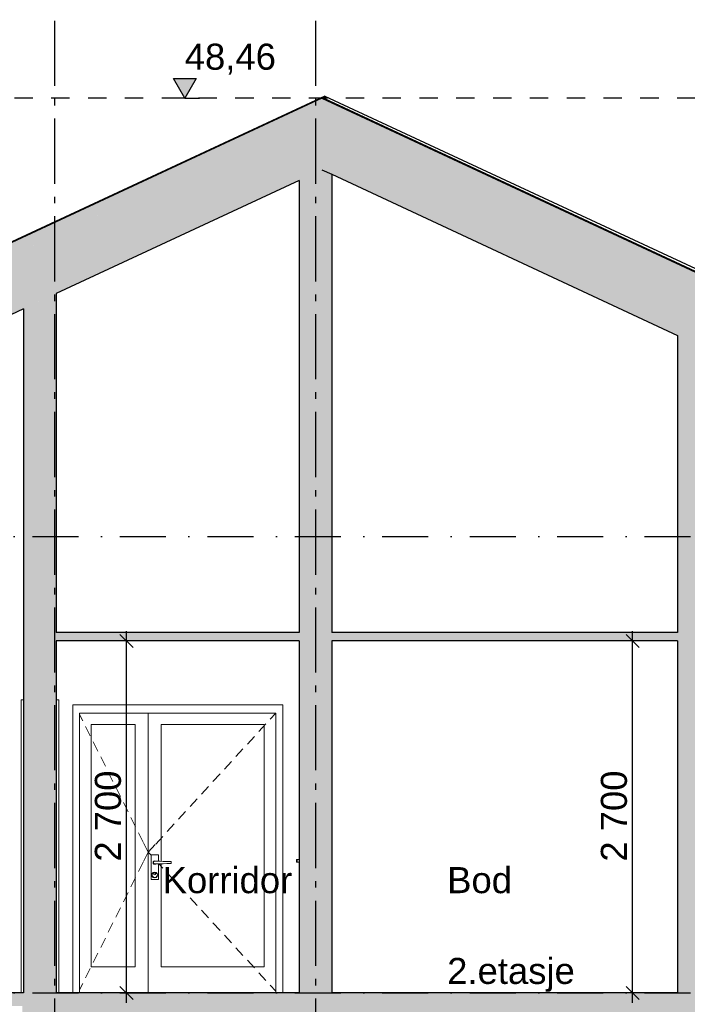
# Model space of a CAD drawing. Header units: millimetres. Extents: x 165469 to 203387225, y -6480348228 to 105421.
# Tile 58 of 67: x 203370388 to 203375506, y -6480306647 to -6480299094. Entities that reach past the tile are written whole.
import ezdxf
from ezdxf.enums import TextEntityAlignment as Align

# ---------------------------------------------------------------- set-up
doc = ezdxf.new("R2010")
doc.units = ezdxf.units.MM
doc.header["$LTSCALE"] = 0.5
doc.header["$MEASUREMENT"] = 0
for name, pattern in [('Akselinje', [1500, 1000, -200, 100, -200]), ('PLINE', [0]), ('Prikk & stiplet', [1340.555525, 705.555534, -352.777767, 0, -282.222223]), ('Små Stiplet', [564.444444, 282.222222, -282.222222])]:
    doc.linetypes.add(name, pattern=pattern)
for name, color, linetype in [('23-- Yttervegger (Skravur)(Nye konstruksjoner)', 7, 'Continuous'), ('24-- Innervegger (Skravur)(Nye konstruksjoner)', 7, 'Continuous'), ('24-- Innervegger(Nye konstruksjoner)', 7, 'Continuous'), ('251- Frittbærende dekker (Skravur)(Nye konstruksjoner)', 7, 'Continuous'), ('251- Frittbærende dekker(Nye konstruksjoner)', 7, 'Continuous'), ('26-- Yttertak (Skravur)(Nye konstruksjoner)', 7, 'Continuous'), ('26-- Yttertak(Nye konstruksjoner)', 7, 'Continuous'), ('265- Gesimser_ takrenner og nedløp(Nye konstruksjoner)', 7, 'Continuous'), ('269- Andre deler av yttertak(Nye konstruksjoner)', 7, 'Continuous'), ('82-- Modullinjer(Nye konstruksjoner)', 7, 'Continuous'), ('832- Tekst bygning(Nye konstruksjoner)', 7, 'Continuous'), ('842-M___1_100 Målsetting bygning(Nye konstruksjoner)', 7, 'Continuous'), ('842-M___1_50 Målsetting bygning(Nye konstruksjoner)', 7, 'Continuous')]:
    doc.layers.add(name, color=color, linetype=linetype)
doc.layers.add('234- Vinduer_ dører_ porter(Nye konstruksjoner)', color=7, linetype='Continuous', lineweight=0)
doc.layers.add('244- Vinduer_ dører_ foldevegger(Nye konstruksjoner)', color=7, linetype='Continuous', lineweight=0)
doc.styles.add('GENERATED_STYLE_1', font='arial.ttf')
doc.styles.add('GENERATED_STYLE_2', font='arial.ttf')
doc.dimstyles.new('GENERATED_STYLE__1', dxfattribs={"dimtxt": 200, "dimasz": 95, "dimexe": 0.18, "dimexo": 1000, "dimgap": 0, "dimtad": 1, "dimdec": 0, "dimzin": 0, "dimdsep": 46, "dimtxsty": 'GENERATED_STYLE_1', "dimblk": 'ARROWHEAD_6', "dimblk1": 'ARROWHEAD_6', "dimblk2": 'ARROWHEAD_6', "dimcen": 0.09, "dimclrd": 256, "dimclre": 256, "dimclrt": 256, "dimadec": 1, "dimazin": 0, "dimtfac": 1, "dimtdec": 4, "dimtmove": 0, "dimatfit": 3, "dimfxl": 1, "dimtolj": 1, "dimtzin": 0, "dimarcsym": 0})
doc.dimstyles.new('GENERATED_STYLE__2', dxfattribs={"dimtxt": 200, "dimasz": 293.719807, "dimexe": 0.18, "dimexo": 40, "dimgap": 0, "dimtad": 1, "dimtih": 1, "dimtoh": 1, "dimdec": 0, "dimzin": 0, "dimdsep": 46, "dimtxsty": 'GENERATED_STYLE_1', "dimblk": 'ARROWHEAD_5', "dimblk1": 'ARROWHEAD_5', "dimblk2": 'ARROWHEAD_5', "dimcen": 0.09, "dimclrd": 256, "dimclre": 256, "dimclrt": 256, "dimadec": 1, "dimazin": 0, "dimtfac": 1, "dimtdec": 4, "dimtmove": 0, "dimatfit": 3, "dimfxl": 1, "dimtolj": 1, "dimtzin": 0, "dimarcsym": 0})

# ---------------------------------------------------------------- blocks, each defined once
blk = doc.blocks.new('Standard grid marker[13]_2', base_point=(203370655.5, -6480291402))
at = {"layer": '82-- Modullinjer(Nye konstruksjoner)', "linetype": 'Akselinje'}
blk.add_line((203370655.5, -6480291602), (203370655.5, -6480311159.4), dxfattribs=at)
at = {"layer": '82-- Modullinjer(Nye konstruksjoner)', "style": 'GENERATED_STYLE_2'}
for tag, p in [('AC_MarkerText_1_0', (203370655.5, -6480290727)), ('AC_MarkerText_1_1', (203370655.5, -6480311684.4))]:
    blk.add_attdef(tag, text='', height=350, rotation=360, dxfattribs=at).set_placement(p, align=Align.TOP_CENTER)
blk = doc.blocks.new('Standard grid marker[14]_2', base_point=(203372655.5, -6480291402))
at = {"layer": '82-- Modullinjer(Nye konstruksjoner)', "linetype": 'Akselinje'}
blk.add_line((203372655.5, -6480291602), (203372655.5, -6480311159.4), dxfattribs=at)
at = {"layer": '82-- Modullinjer(Nye konstruksjoner)', "style": 'GENERATED_STYLE_2'}
for tag, p in [('AC_MarkerText_1_0', (203372655.5, -6480290727)), ('AC_MarkerText_1_1', (203372655.5, -6480311684.4))]:
    blk.add_attdef(tag, text='', height=350, rotation=360, dxfattribs=at).set_placement(p, align=Align.TOP_CENTER)
blk = doc.blocks.new('*D241', base_point=(197219726.2, -6480347859.4))
at = {"layer": '842-M___1_100 Målsetting bygning(Nye konstruksjoner)', "linetype": 'PLINE'}
for p, q in [((203375136.1, -6480303909.4), (203375036.1, -6480303809.4)), ((203375086.1, -6480303859.4), (203375086.1, -6480303784.4)), ((203375186.1, -6480303859.4), (203374992.3, -6480303859.4)), ((203375086.1, -6480306559.4), (203375086.1, -6480303859.4)), ((203375036.1, -6480306509.4), (203375136.1, -6480306609.4)), ((203375186.1, -6480306559.4), (203374992.3, -6480306559.4)), ((203375086.1, -6480306634.4), (203375086.1, -6480306559.4))]:
    blk.add_line(p, q, dxfattribs=at)
at = {"layer": '842-M___1_100 Målsetting bygning(Nye konstruksjoner)', "insert": (203375046.1, -6480305552.6), "char_height": 200, "attachment_point": 7, "rotation": 90, "style": 'GENERATED_STYLE_1'}
blk.add_mtext('\\A1;{\\pql;\\fArial|b0|i0|c0|p0;\\W1.000000;2\xa0700}', dxfattribs=at)
blk = doc.blocks.new('ARROWHEAD_6')
at = {"linetype": 'Continuous'}
for p, q in [((0, 0), (-1, 0)), ((-0.5, -0.5), (0.5, 0.5))]:
    blk.add_line(p, q, dxfattribs=at)
blk = doc.blocks.new('*D242', base_point=(197219726.2, -6480347859.4))
at = {"layer": '842-M___1_100 Målsetting bygning(Nye konstruksjoner)', "linetype": 'PLINE'}
for p, q in [((203371257.2, -6480303909.4), (203371157.2, -6480303809.4)), ((203371207.2, -6480303859.4), (203371207.2, -6480303784.4)), ((203371307.2, -6480303859.4), (203371113.4, -6480303859.4)), ((203371207.2, -6480306559.4), (203371207.2, -6480303859.4)), ((203371157.2, -6480306509.4), (203371257.2, -6480306609.4)), ((203371307.2, -6480306559.4), (203371113.4, -6480306559.4)), ((203371207.2, -6480306634.4), (203371207.2, -6480306559.4))]:
    blk.add_line(p, q, dxfattribs=at)
at = {"layer": '842-M___1_100 Målsetting bygning(Nye konstruksjoner)', "insert": (203371167.2, -6480305552.6), "char_height": 200, "attachment_point": 7, "rotation": 90, "style": 'GENERATED_STYLE_1'}
blk.add_mtext('\\A1;{\\pql;\\fArial|b0|i0|c0|p0;\\W1.000000;2\xa0700}', dxfattribs=at)
blk = doc.blocks.new('*D258', base_point=(197219726.2, -6480347859.4))
at = {"layer": '842-M___1_100 Målsetting bygning(Nye konstruksjoner)', "linetype": 'PLINE'}
for p, q in [((203383348.5, -6480299744.8), (203383248.5, -6480299644.8)), ((203383298.5, -6480299694.8), (203383298.5, -6480299619.8)), ((203383392.2, -6480299694.8), (203383198.5, -6480299694.8)), ((203383298.5, -6480310079.4), (203383298.5, -6480299694.8)), ((203383392.2, -6480310079.4), (203383198.5, -6480310079.4)), ((203383248.5, -6480310029.4), (203383348.5, -6480310129.4)), ((203383298.5, -6480310154.4), (203383298.5, -6480310079.4))]:
    blk.add_line(p, q, dxfattribs=at)
at = {"layer": '842-M___1_100 Målsetting bygning(Nye konstruksjoner)', "insert": (203383258.5, -6480305268.5), "char_height": 200, "attachment_point": 7, "rotation": 90, "style": 'GENERATED_STYLE_1'}
blk.add_mtext('\\A1;{\\pql;\\fArial|b0|i0|c0|p0;\\W1.000000;10390}', dxfattribs=at)
blk = doc.blocks.new('*D259', base_point=(197219726.2, -6480347859.4))
at = {"layer": '842-M___1_50 Målsetting bygning(Nye konstruksjoner)', "linetype": 'Continuous'}
for points in [[(203369355.5, -6480299694.8), (203369288.9, -6480299996.6), (203369448.8, -6480299989.5)], [(203369669.4, -6480301110.5), (203369629.3, -6480300804.1), (203369481.5, -6480300865.1)]]:
    blk.add_hatch(color=256, dxfattribs=at).paths.add_polyline_path(points)
at = {"layer": '842-M___1_50 Målsetting bygning(Nye konstruksjoner)', "linetype": 'PLINE'}
for p, q in [((203369355.5, -6480299694.8), (203369288.9, -6480299996.6)), ((203369355.5, -6480299694.8), (203369448.8, -6480299989.5)), ((203369448.8, -6480299989.5), (203369288.9, -6480299996.6)), ((203369481.5, -6480300865.1), (203369629.3, -6480300804.1)), ((203369669.4, -6480301110.5), (203369481.5, -6480300865.1)), ((203369669.4, -6480301110.5), (203369629.3, -6480300804.1))]:
    blk.add_line(p, q, dxfattribs=at)
blk.add_arc((203372705.5, -6480299694.8), 3349.9, 185.10818, 199.89167, dxfattribs=at)
at = {"layer": '842-M___1_50 Målsetting bygning(Nye konstruksjoner)', "insert": (203368596.1, -6480300563.2), "char_height": 200, "attachment_point": 7, "style": 'GENERATED_STYLE_1'}
blk.add_mtext('\\A1;{\\pql;\\fArial|b0|i0|c0|p0;\\W1.000000;25,0°}', dxfattribs=at)
blk = doc.blocks.new('ARROWHEAD_5')
at = {"linetype": 'Continuous'}
blk.add_hatch(color=256, dxfattribs=at).paths.add_polyline_path([(-1, 0.2679), (0, 0), (-1, -0.2679)])
blk.add_line((0, 0), (-1, 0), dxfattribs=at)
blk = doc.blocks.new('*D260', base_point=(197219726.2, -6480347859.4))
at = {"layer": '842-M___1_50 Målsetting bygning(Nye konstruksjoner)', "linetype": 'Continuous'}
for points in [[(203375996.1, -6480299694.8), (203375902.6, -6480299989.4), (203376062.5, -6480299996.7)], [(203375687.8, -6480301085.5), (203375875.5, -6480300839.9), (203375727.6, -6480300779)]]:
    blk.add_hatch(color=256, dxfattribs=at).paths.add_polyline_path(points)
at = {"layer": '842-M___1_50 Målsetting bygning(Nye konstruksjoner)', "linetype": 'PLINE'}
for p, q in [((203375996.1, -6480299694.8), (203375902.6, -6480299989.4)), ((203375996.1, -6480299694.8), (203376062.5, -6480299996.7)), ((203376062.5, -6480299996.7), (203375902.6, -6480299989.4)), ((203375687.8, -6480301085.5), (203375727.6, -6480300779)), ((203375727.6, -6480300779), (203375875.5, -6480300839.9)), ((203375687.8, -6480301085.5), (203375875.5, -6480300839.9))]:
    blk.add_line(p, q, dxfattribs=at)
blk.add_arc((203372705.5, -6480299694.8), 3290.6, 340.20034, 354.79966, dxfattribs=at)
at = {"layer": '842-M___1_50 Målsetting bygning(Nye konstruksjoner)', "insert": (203376113.3, -6480300550.3), "char_height": 200, "attachment_point": 7, "style": 'GENERATED_STYLE_1'}
blk.add_mtext('\\A1;{\\pql;\\fArial|b0|i0|c0|p0;\\W1.000000;25,0°}', dxfattribs=at)

msp = doc.modelspace()

# ---------------------------------------------------------------- hatches: boundary and pattern name
at = {"layer": '23-- Yttervegger (Skravur)(Nye konstruksjoner)', "linetype": 'Continuous'}
msp.add_hatch(color=256, dxfattribs=at).paths.add_polyline_path([(203370409.5, -6480306659.4), (203370409.5, -6480310059.4), (203370607.5, -6480310059.4), (203370607.5, -6480306859.4), (203370607.5, -6480306559.4), (203370418.5, -6480306559.4), (203370418.5, -6480306659.4)])
at = {"layer": '24-- Innervegger (Skravur)(Nye konstruksjoner)', "linetype": 'Continuous'}
for points in [[(203372705.5, -6480300244.8), (203372530.5, -6480300326.4), (203372530.5, -6480303794.4), (203372780.5, -6480303794.4), (203372780.5, -6480300279.8)], [(203370418.5, -6480301311.3), (203370418.5, -6480306559.4), (203370668.5, -6480306559.4), (203370668.5, -6480301194.7)], [(203375580.9, -6480301585.6), (203375430.9, -6480301515.7), (203375430.9, -6480303794.4), (203375580.9, -6480303794.4)], [(203372530.5, -6480306559.4), (203372780.5, -6480306559.4), (203372780.5, -6480303859.4), (203372530.5, -6480303859.4)], [(203375430.9, -6480303859.4), (203375430.9, -6480306559.4), (203375580.9, -6480306559.4), (203375580.9, -6480303859.4)]]:
    msp.add_hatch(color=256, dxfattribs=at).paths.add_polyline_path(points)
at = {"layer": '251- Frittbærende dekker (Skravur)(Nye konstruksjoner)', "linetype": 'Continuous'}
for points in [[(203380255.5, -6480303794.4), (203370668.5, -6480303794.4), (203370668.5, -6480303859.4), (203380255.5, -6480303859.4)], [(203370418.5, -6480306559.4), (203365115.5, -6480306559.4), (203365115.5, -6480306659.4), (203370418.5, -6480306659.4)], [(203380303.5, -6480306559.4), (203370607.5, -6480306559.4), (203370607.5, -6480306859.4), (203380303.5, -6480306859.4)]]:
    msp.add_hatch(color=256, dxfattribs=at).paths.add_polyline_path(points)
at = {"layer": '26-- Yttertak (Skravur)(Nye konstruksjoner)', "linetype": 'Continuous'}
for points in [[(203364462.5, -6480303638.6), (203372705.5, -6480299794.8), (203372705.5, -6480299694.8), (203364462.5, -6480303538.6)], [(203372705.5, -6480299694.8), (203372705.5, -6480299794.8), (203380948.4, -6480303638.6), (203380948.4, -6480303538.6)], [(203365168.5, -6480303309.4), (203365168.5, -6480303759.4), (203372705.5, -6480300244.8), (203372705.5, -6480299794.8)], [(203372705.5, -6480299794.8), (203372705.5, -6480300244.8), (203380242.5, -6480303759.4), (203380242.5, -6480303309.4)]]:
    msp.add_hatch(color=256, dxfattribs=at).paths.add_polyline_path(points)
at = {"layer": '842-M___1_100 Målsetting bygning(Nye konstruksjoner)', "linetype": 'Continuous'}
msp.add_hatch(color=256, dxfattribs=at).paths.add_polyline_path([(203371653.4, -6480299694.8), (203371740.4, -6480299544.8), (203371566.4, -6480299544.8)])

# ---------------------------------------------------------------- linework, layer by layer
at = {"linetype": 'Prikk & stiplet'}
for p, q in [((203360430.6, -6480303059.4), (203385088.5, -6480303059.4)), ((203360430.6, -6480306559.4), (203385088.5, -6480306559.4))]:
    msp.add_line(p, q, dxfattribs=at)
at = {"layer": '234- Vinduer_ dører_ porter(Nye konstruksjoner)', "linetype": 'PLINE'}
for p, q in [((203370399.5, -6480304312.4), (203370399.5, -6480306559.4)), ((203370399.5, -6480304312.4), (203370418.5, -6480304312.4)), ((203370687.5, -6480304312.4), (203370668.5, -6480304312.4)), ((203370687.5, -6480304312.4), (203370687.5, -6480306559.4)), ((203370847.5, -6480306559.4), (203370847.5, -6480304412.4)), ((203370847.5, -6480304412.4), (203372351.5, -6480304412.4)), ((203371373.5, -6480304412.4), (203371373.5, -6480306559.4)), ((203372351.5, -6480304413.5), (203372309.4, -6480304459.3)), ((203372351.5, -6480304412.4), (203372351.5, -6480306559.4)), ((203370847.5, -6480304424.5), (203370871.2, -6480304472)), ((203372275.6, -6480304496.2), (203372221.5, -6480304555.1)), ((203370893.5, -6480304516.7), (203370929.1, -6480304588.3)), ((203370935.5, -6480306359.4), (203370935.5, -6480304500.4)), ((203370935.5, -6480304500.4), (203371273.5, -6480304500.4)), ((203371273.5, -6480304500.4), (203371273.5, -6480306359.4)), ((203371473.5, -6480304500.4), (203371473.5, -6480305550.1)), ((203372263.5, -6480304500.4), (203371473.5, -6480304500.4)), ((203372263.5, -6480306359.4), (203372263.5, -6480304500.4)), ((203370951.4, -6480304633.1), (203370987.1, -6480304704.7)), ((203372187.7, -6480304592), (203372133.7, -6480304651)), ((203372099.9, -6480304687.8), (203372045.8, -6480304746.8)), ((203371009.4, -6480304749.4), (203371045.1, -6480304821)), ((203372012, -6480304783.6), (203371957.9, -6480304842.6)), ((203371067.4, -6480304865.8), (203371103.1, -6480304937.4)), ((203371924.1, -6480304879.4), (203371870.1, -6480304938.4)), ((203371125.4, -6480304982.1), (203371161.1, -6480305053.7)), ((203371836.3, -6480304975.2), (203371782.2, -6480305034.2)), ((203371183.4, -6480305098.5), (203371219.1, -6480305170.1)), ((203371748.4, -6480305071), (203371694.3, -6480305130)), ((203371660.5, -6480305166.9), (203371606.5, -6480305225.8)), ((203371241.4, -6480305214.8), (203371277.1, -6480305286.4)), ((203371572.7, -6480305262.7), (203371518.6, -6480305321.6)), ((203371299.4, -6480305331.2), (203371335, -6480305402.8)), ((203371484.8, -6480305358.5), (203371430.7, -6480305417.4)), ((203371337.8, -6480305408.3), (203371373.5, -6480305479.9)), ((203371337.8, -6480305551.5), (203371373.5, -6480305479.9)), ((203371427.5, -6480305420.9), (203371373.5, -6480305479.9)), ((203371395, -6480305503.3), (203371373.5, -6480305479.9)), ((203371395, -6480305499.4), (203371452, -6480305499.4)), ((203371395, -6480305689.4), (203371395, -6480305499.4)), ((203371410.5, -6480305559.4), (203371412.2, -6480305552.9)), ((203371411.5, -6480305559.4), (203371413.1, -6480305553.4)), ((203371412.2, -6480305552.9), (203371417, -6480305548.1)), ((203371413.1, -6480305553.4), (203371417.5, -6480305549)), ((203371413.5, -6480305559.4), (203371414.8, -6480305554.4)), ((203371414.8, -6480305554.4), (203371418.5, -6480305550.7)), ((203371417, -6480305548.1), (203371423.5, -6480305546.4)), ((203371417.5, -6480305549), (203371423.5, -6480305547.4)), ((203371418.5, -6480305550.7), (203371423.5, -6480305549.4)), ((203371423.5, -6480305546.4), (203371430, -6480305548.1)), ((203371423.5, -6480305547.4), (203371429.5, -6480305549)), ((203371423.5, -6480305549.4), (203371448.5, -6480305549.4)), ((203371429.5, -6480305549), (203371429.9, -6480305549.4)), ((203371430, -6480305548.1), (203371431.2, -6480305549.4)), ((203371448.5, -6480305549.4), (203371461.9, -6480305549.8)), ((203371452, -6480305499.4), (203371452, -6480305549.5)), ((203371461.9, -6480305549.8), (203371488.6, -6480305550.6)), ((203371488.6, -6480305550.6), (203371515, -6480305551.3)), ((203371515, -6480305551.3), (203371540.9, -6480305552.1)), ((203371540.9, -6480305552.1), (203371548.9, -6480305552.4)), ((203371548.9, -6480305552.4), (203371548.9, -6480305566.4)), ((203371299.4, -6480305628.6), (203371335, -6480305557)), ((203371412.2, -6480305565.9), (203371410.5, -6480305559.4)), ((203371413.1, -6480305565.4), (203371411.5, -6480305559.4)), ((203371417, -6480305570.6), (203371412.2, -6480305565.9)), ((203371417.5, -6480305569.8), (203371413.1, -6480305565.4)), ((203371414.8, -6480305564.4), (203371413.5, -6480305559.4)), ((203371418.5, -6480305568), (203371414.8, -6480305564.4)), ((203371423.5, -6480305572.4), (203371417, -6480305570.6)), ((203371423.5, -6480305571.4), (203371417.5, -6480305569.8)), ((203371423.5, -6480305569.4), (203371418.5, -6480305568)), ((203371448.5, -6480305569.4), (203371423.5, -6480305569.4)), ((203371429.5, -6480305569.8), (203371423.5, -6480305571.4)), ((203371430, -6480305570.6), (203371423.5, -6480305572.4)), ((203371429.9, -6480305569.4), (203371429.5, -6480305569.8)), ((203371431.2, -6480305569.4), (203371430, -6480305570.6)), ((203371461.9, -6480305569), (203371448.5, -6480305569.4)), ((203371452, -6480305569.3), (203371452, -6480305689.4)), ((203371484.8, -6480305601.3), (203371455.4, -6480305569.2)), ((203371488.6, -6480305568.2), (203371461.9, -6480305569)), ((203371473.5, -6480305568.6), (203371473.5, -6480306359.4)), ((203371515, -6480305567.4), (203371488.6, -6480305568.2)), ((203371540.9, -6480305566.6), (203371515, -6480305567.4)), ((203371548.9, -6480305566.4), (203371540.9, -6480305566.6)), ((203371241.4, -6480305744.9), (203371277.1, -6480305673.3)), ((203371452, -6480305689.4), (203371395, -6480305689.4)), ((203371401.5, -6480305654.4), (203371404.4, -6480305643.4)), ((203371404.4, -6480305665.4), (203371401.5, -6480305654.4)), ((203371403.5, -6480305654.4), (203371406.2, -6480305644.4)), ((203371406.2, -6480305664.4), (203371403.5, -6480305654.4)), ((203371404.4, -6480305643.4), (203371412.5, -6480305635.3)), ((203371412.5, -6480305673.4), (203371404.4, -6480305665.4)), ((203371406.2, -6480305644.4), (203371413.5, -6480305637.1)), ((203371413.5, -6480305671.7), (203371406.2, -6480305664.4)), ((203371412.5, -6480305635.3), (203371423.5, -6480305632.4)), ((203371423.5, -6480305676.4), (203371412.5, -6480305673.4)), ((203371413.5, -6480305637.1), (203371423.5, -6480305634.4)), ((203371423.5, -6480305674.4), (203371413.5, -6480305671.7)), ((203371415.5, -6480305645.4), (203371417.8, -6480305639.7)), ((203371417.8, -6480305651), (203371415.5, -6480305645.4)), ((203371416.5, -6480305645.4), (203371418.5, -6480305640.4)), ((203371418.5, -6480305650.3), (203371416.5, -6480305645.4)), ((203371417.8, -6480305639.7), (203371423.5, -6480305637.4)), ((203371423.5, -6480305653.4), (203371417.8, -6480305651)), ((203371418.5, -6480305640.4), (203371423.5, -6480305638.4)), ((203371423.5, -6480305652.4), (203371418.5, -6480305650.3)), ((203371423.5, -6480305632.4), (203371434.5, -6480305635.3)), ((203371423.5, -6480305634.4), (203371433.5, -6480305637.1)), ((203371423.5, -6480305637.4), (203371429.1, -6480305639.7)), ((203371423.5, -6480305638.4), (203371428.4, -6480305640.4)), ((203371428.4, -6480305650.3), (203371423.5, -6480305652.4)), ((203371429.1, -6480305651), (203371423.5, -6480305653.4)), ((203371433.5, -6480305671.7), (203371423.5, -6480305674.4)), ((203371434.5, -6480305673.4), (203371423.5, -6480305676.4)), ((203371428.4, -6480305640.4), (203371430.5, -6480305645.4)), ((203371430.5, -6480305645.4), (203371428.4, -6480305650.3)), ((203371429.1, -6480305639.7), (203371431.5, -6480305645.4)), ((203371431.5, -6480305645.4), (203371429.1, -6480305651)), ((203371433.5, -6480305637.1), (203371440.8, -6480305644.4)), ((203371440.8, -6480305664.4), (203371433.5, -6480305671.7)), ((203371434.5, -6480305635.3), (203371442.5, -6480305643.4)), ((203371442.5, -6480305665.4), (203371434.5, -6480305673.4)), ((203371440.8, -6480305644.4), (203371443.5, -6480305654.4)), ((203371443.5, -6480305654.4), (203371440.8, -6480305664.4)), ((203371442.5, -6480305643.4), (203371445.5, -6480305654.4)), ((203371445.5, -6480305654.4), (203371442.5, -6480305665.4)), ((203371572.7, -6480305697.1), (203371518.6, -6480305638.1)), ((203371660.5, -6480305792.9), (203371606.5, -6480305733.9)), ((203371183.4, -6480305861.3), (203371219.1, -6480305789.7)), ((203371748.4, -6480305888.7), (203371694.3, -6480305829.7)), ((203371125.4, -6480305977.6), (203371161.1, -6480305906)), ((203371836.3, -6480305984.5), (203371782.2, -6480305925.6)), ((203371067.4, -6480306094), (203371103.1, -6480306022.4)), ((203371924.1, -6480306080.3), (203371870.1, -6480306021.4)), ((203371009.4, -6480306210.3), (203371045.1, -6480306138.7)), ((203372012, -6480306176.1), (203371957.9, -6480306117.2)), ((203372099.9, -6480306271.9), (203372045.8, -6480306213)), ((203370951.4, -6480306326.7), (203370987.1, -6480306255.1)), ((203372187.7, -6480306367.8), (203372133.7, -6480306308.8)), ((203370893.5, -6480306443), (203370929.1, -6480306371.4)), ((203371273.5, -6480306359.4), (203370935.5, -6480306359.4)), ((203371473.5, -6480306359.4), (203372263.5, -6480306359.4)), ((203372275.6, -6480306463.6), (203372221.5, -6480306404.6)), ((203370847.5, -6480306535.3), (203370871.2, -6480306487.8)), ((203372351.5, -6480306546.3), (203372309.4, -6480306500.4))]:
    msp.add_line(p, q, dxfattribs=at)
at = {"layer": '24-- Innervegger(Nye konstruksjoner)', "linetype": 'PLINE'}
for p, q in [((203372705.5, -6480300244.8), (203372780.5, -6480300279.8)), ((203372530.5, -6480300326.4), (203372530.5, -6480303794.4)), ((203372780.5, -6480300279.8), (203372780.5, -6480303794.4)), ((203370668.5, -6480301194.7), (203370668.5, -6480303794.4)), ((203370418.5, -6480301311.3), (203370418.5, -6480306559.4)), ((203375430.9, -6480301515.7), (203375430.9, -6480303794.4)), ((203370668.5, -6480303859.4), (203370668.5, -6480306559.4)), ((203372530.5, -6480303859.4), (203372530.5, -6480306559.4)), ((203372780.5, -6480303859.4), (203372780.5, -6480306559.4)), ((203375430.9, -6480303859.4), (203375430.9, -6480306559.4))]:
    msp.add_line(p, q, dxfattribs=at)
at = {"layer": '244- Vinduer_ dører_ foldevegger(Nye konstruksjoner)', "linetype": 'PLINE'}
for p, q in [((203370794.5, -6480306559.4), (203370794.5, -6480304349.4)), ((203370794.5, -6480304349.4), (203372404.5, -6480304349.4)), ((203372404.5, -6480304349.4), (203372404.5, -6480306559.4)), ((203372509.5, -6480305536.7), (203372509.5, -6480305535.4)), ((203372516.5, -6480305535.4), (203372509.5, -6480305535.4)), ((203372509.5, -6480305540.4), (203372509.5, -6480305536.7)), ((203372509.5, -6480305545.4), (203372509.5, -6480305540.4)), ((203372509.5, -6480305550.4), (203372509.5, -6480305545.4)), ((203372509.5, -6480305554), (203372509.5, -6480305550.4)), ((203372509.5, -6480305555.4), (203372509.5, -6480305554)), ((203372516.5, -6480305555.4), (203372509.5, -6480305555.4)), ((203372516.5, -6480305536.7), (203372516.5, -6480305535.4)), ((203372530.5, -6480305535.4), (203372516.5, -6480305535.4)), ((203372516.5, -6480305540.4), (203372516.5, -6480305536.7)), ((203372516.5, -6480305545.4), (203372516.5, -6480305540.4)), ((203372516.5, -6480305550.4), (203372516.5, -6480305545.4)), ((203372516.5, -6480305554), (203372516.5, -6480305550.4)), ((203372516.5, -6480305555.4), (203372516.5, -6480305554)), ((203372530.5, -6480305555.4), (203372516.5, -6480305555.4))]:
    msp.add_line(p, q, dxfattribs=at)
at = {"layer": '251- Frittbærende dekker(Nye konstruksjoner)', "linetype": 'PLINE'}
for p, q in [((203372530.5, -6480303794.4), (203370668.5, -6480303794.4)), ((203375430.9, -6480303794.4), (203372780.5, -6480303794.4)), ((203372530.5, -6480303859.4), (203370668.5, -6480303859.4)), ((203375430.9, -6480303859.4), (203372780.5, -6480303859.4)), ((203370418.5, -6480306559.4), (203365168.5, -6480306559.4)), ((203372530.5, -6480306559.4), (203370668.5, -6480306559.4)), ((203375430.9, -6480306559.4), (203372780.5, -6480306559.4))]:
    msp.add_line(p, q, dxfattribs=at)
at = {"layer": '26-- Yttertak(Nye konstruksjoner)', "linetype": 'PLINE'}
for p, q in [((203372705.5, -6480299694.8), (203364462.5, -6480303538.6)), ((203372705.5, -6480299694.8), (203380948.4, -6480303538.6)), ((203372530.5, -6480300326.4), (203370668.5, -6480301194.7)), ((203372780.5, -6480300279.8), (203375430.9, -6480301515.7)), ((203370418.5, -6480301311.3), (203365107.4, -6480303787.8))]:
    msp.add_line(p, q, dxfattribs=at)
at = {"layer": '265- Gesimser_ takrenner og nedløp(Nye konstruksjoner)', "linetype": 'Små Stiplet'}
msp.add_line((203376980.1, -6480299694.8), (203368378, -6480299694.8), dxfattribs=at)
at = {"layer": '269- Andre deler av yttertak(Nye konstruksjoner)', "linetype": 'PLINE'}
for p, q in [((203372727.7, -6480299679.3), (203364455.4, -6480303536.7)), ((203372723.6, -6480299703.3), (203372727.7, -6480299701.4)), ((203372727.7, -6480299679.3), (203380999.9, -6480303536.7)), ((203372727.7, -6480299701.4), (203372727.7, -6480299679.3)), ((203372727.7, -6480299701.4), (203372727.7, -6480299679.3)), ((203372727.7, -6480299705.2), (203372727.7, -6480299701.4)), ((203380991.5, -6480303554.9), (203372727.7, -6480299701.4)), ((203372727.7, -6480299705.2), (203372727.7, -6480299701.4))]:
    msp.add_line(p, q, dxfattribs=at)
at = {"layer": '842-M___1_100 Målsetting bygning(Nye konstruksjoner)', "linetype": 'PLINE'}
for p, q in [((203371653.4, -6480299694.8), (203371566.4, -6480299544.8)), ((203371566.4, -6480299544.8), (203371740.4, -6480299544.8)), ((203371740.4, -6480299544.8), (203371653.4, -6480299694.8)), ((203371653.4, -6480299694.8), (203371540.9, -6480299694.8)), ((203371653.4, -6480299694.8), (203371765.9, -6480299694.8))]:
    msp.add_line(p, q, dxfattribs=at)

# ---------------------------------------------------------------- block references
at = {"layer": '82-- Modullinjer(Nye konstruksjoner)', "linetype": 'PLINE'}
for name, p in [('Standard grid marker[13]_2', (203370655.5, -6480291402)), ('Standard grid marker[14]_2', (203372655.5, -6480291402))]:
    msp.add_blockref(name, p, dxfattribs=at)

# ---------------------------------------------------------------- texts
at = {"layer": '832- Tekst bygning(Nye konstruksjoner)', "linetype": 'Continuous', "char_height": 200, "attachment_point": 1, "style": 'GENERATED_STYLE_1'}
for s, insert in [('\\A1;{\\pql;\\fArial|b0|i0|c0|p0;\\W1.000000;Korridor}', (203371484.2, -6480305594.3)), ('\\A1;{\\pql;\\fArial|b0|i0|c0|p0;\\W1.000000;B\\fArial|b0|i0|c0|p0;\\W1.000000;od}', (203373665.2, -6480305594.3)), ('\\A1;{\\pql;\\fArial|b0|i0|c0|p0;\\W1.000000;2\\fArial|b0|i0|c0|p0;\\W1.000000;.etasje}', (203373665.2, -6480306290.8))]:
    msp.add_mtext(s, dxfattribs=dict(at, insert=insert))
at = {"layer": '842-M___1_100 Målsetting bygning(Nye konstruksjoner)', "insert": (203371653.4, -6480299514.8), "char_height": 200, "attachment_point": 7, "style": 'GENERATED_STYLE_1'}
msp.add_mtext('\\A1;{\\pql;\\fArial|b0|i0|c0|p0;\\W1.000000;48,46}', dxfattribs=at)

# ---------------------------------------------------------------- dimensions: what is measured, and where the dimension line sits
at = {"layer": '842-M___1_100 Målsetting bygning(Nye konstruksjoner)', "linetype": 'Continuous'}
dim = msp.add_linear_dim(base=(203383298.5, -6480299694.8), p1=(203382688.5, -6480310079.4), p2=(203372705.5, -6480299694.8), angle=90, text='10390', dimstyle='GENERATED_STYLE__1', dxfattribs=at)
dim.commit()
dim.dimension.update_dxf_attribs({"geometry": '*D258', "text_midpoint": (203383158.5, -6480304887.9), "dimtype": 160, "text_rotation": 90})
for base, p1, p2, picture, middle in [((203371207.2, -6480303859.4), (203372530.5, -6480306559.4), (203372530.5, -6480303859.4), '*D242', (203371067.2, -6480305209.5)), ((203375086.1, -6480303859.4), (203375430.9, -6480306559.4), (203375430.9, -6480303859.4), '*D241', (203374946.1, -6480305209.5))]:
    dim = msp.add_linear_dim(base=base, p1=p1, p2=p2, angle=90, dimstyle='GENERATED_STYLE__1', dxfattribs=at)
    dim.commit()
    dim.dimension.update_dxf_attribs({"geometry": picture, "text_midpoint": middle, "dimtype": 160, "text_rotation": 90})
at = {"layer": '842-M___1_50 Målsetting bygning(Nye konstruksjoner)', "linetype": 'Continuous'}
for base, p1, p2, picture, middle in [((203369434.9, -6480300419.9), (203372655.5, -6480299718.1), (203372655.5, -6480299694.8), '*D259', (203368908.3, -6480300463.2)), ((203375918.1, -6480300407), (203376980.1, -6480299694.8), (203379155.5, -6480302702.5), '*D260', (203376425.5, -6480300450.3))]:
    dim = msp.add_angular_dim_3p(base=base, center=(203372705.5, -6480299694.8), p1=p1, p2=p2, dimstyle='GENERATED_STYLE__2', dxfattribs=at)
    dim.commit()
    dim.dimension.update_dxf_attribs({"geometry": picture, "text_midpoint": middle, "dimtype": 165})

doc.saveas('drawing.dxf')
